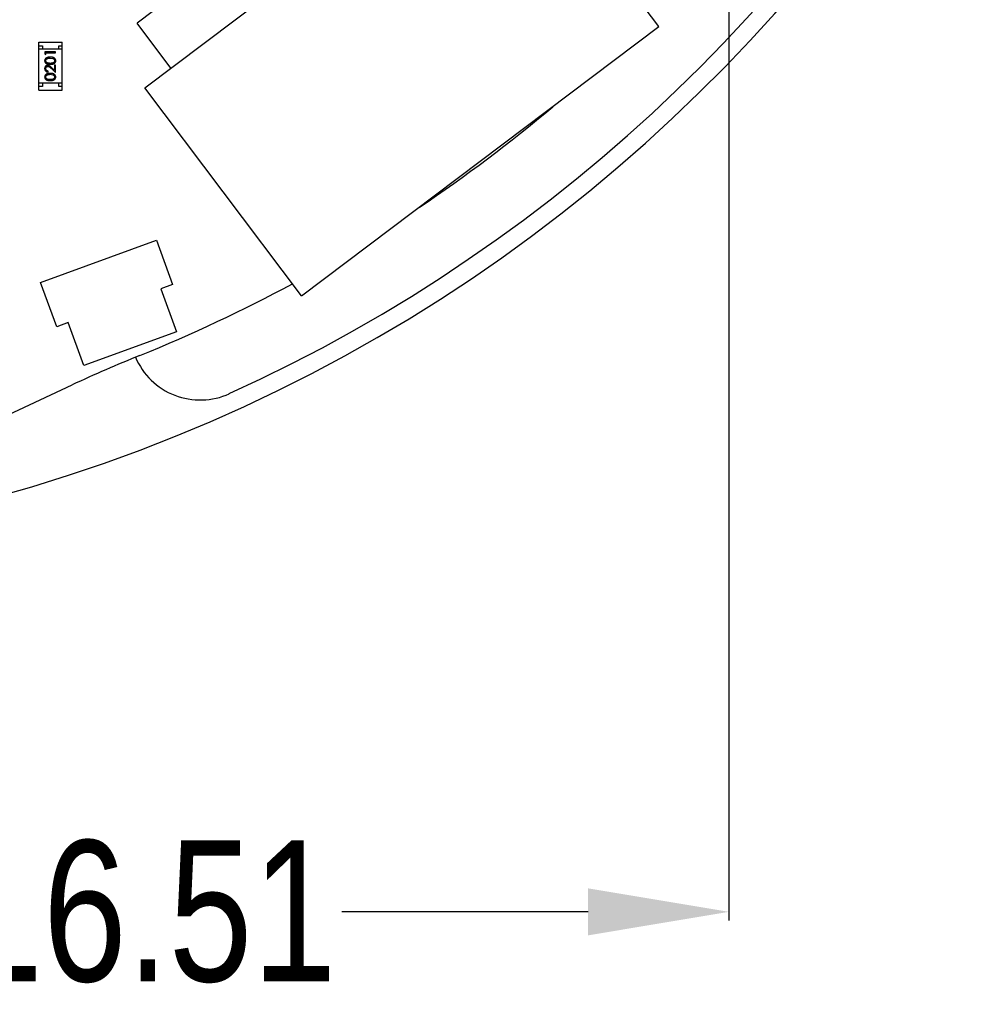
# Model space of a CAD drawing. Header units: inches. Extents: x 398 to 599, y 40 to 151.
# Tile 23 of 100: x 560 to 574, y 64 to 78. Entities that reach past the tile are written whole.
import ezdxf

# ---------------------------------------------------------------- set-up
doc = ezdxf.new("R2010")
doc.units = ezdxf.units.IN
doc.header["$LTSCALE"] = 1.21
doc.header["$MEASUREMENT"] = 0
doc.header["$PDMODE"] = 3
doc.header["$PDSIZE"] = 0.3125
doc.layers.get('0').update_dxf_attribs({"linetype": 'CONTINUOUS'})
doc.layers.get('Defpoints').update_dxf_attribs({"linetype": 'CONTINUOUS'})
doc.layers.add('DIM', color=3, linetype='CONTINUOUS')
doc.styles.get("Standard").update_dxf_attribs({"font": 'txt', "width": 0.8})
doc.dimstyles.get("Standard").update_dxf_attribs({"dimtxt": 0.15625, "dimasz": 0.1875, "dimexe": 0.125, "dimexo": 0.0625, "dimgap": 0.09, "dimtad": 0, "dimtih": 1, "dimtoh": 1, "dimzin": 4, "dimdsep": 46, "dimtxsty": 'Standard', "dimblk": '_FILLED', "dimblk1": '_FILLED', "dimblk2": '_FILLED', "dimcen": 0.09, "dimazin": 1, "dimtp": 0.01, "dimtm": 0.01, "dimtfac": 1, "dimtofl": 0, "dimtmove": 0, "dimatfit": 3, "dimldrblk": '_FILLED', "dimfxl": 1, "dimtolj": 1, "dimtzin": 4, "dimarcsym": 0})

# ---------------------------------------------------------------- blocks, each defined once
blk = doc.blocks.new('_FILLED')
at = {"color": 0, "linetype": 'ByBlock'}
blk.add_solid([(0, 0), (-1, 0.1667), (-1, -0.1667)], dxfattribs=at)
blk = doc.blocks.new('*D71')
at = {"layer": 'Defpoints', "color": 0}
for p in [(570.261, 87.005), (553.751, 68.402), (553.751, 64.859)]:
    blk.add_point(p, dxfattribs=at)
at = {"layer": 'DIM', "color": 0, "lineweight": -2}
for p, q in [((570.261, 86.943), (570.261, 64.734)), ((553.751, 68.34), (553.751, 64.734)), ((555.751, 64.859), (559.249, 64.859)), ((568.261, 64.859), (564.763, 64.859))]:
    blk.add_line(p, q, dxfattribs=at)
at = {"layer": 'DIM', "color": 0, "lineweight": -2, "xscale": 2, "yscale": 2, "zscale": 2, "rotation": 180}
blk.add_blockref('_FILLED', (553.751, 64.859), dxfattribs=at)
at = {"layer": 'DIM', "color": 0, "lineweight": -2, "xscale": 2, "yscale": 2, "zscale": 2}
blk.add_blockref('_FILLED', (570.261, 64.859), dxfattribs=at)
at = {"layer": 'DIM', "color": 0, "insert": (562.006, 64.859), "char_height": 2, "attachment_point": 5}
blk.add_mtext('\\A1;16.51', dxfattribs=at)

msp = doc.modelspace()

# ---------------------------------------------------------------- linework, layer by layer
at = {"color": 7, "linetype": 'Continuous'}
for p, q in [((566.186, 80.739), (561.854, 77.475)), ((561.966, 76.557), (567.037, 80.379)), ((569.264, 77.424), (567.037, 80.379)), ((562.336, 76.836), (561.854, 77.475)), ((564.192, 73.602), (569.264, 77.424)), ((560.461, 76.522), (560.461, 77.202)), ((560.461, 77.202), (560.791, 77.202)), ((560.461, 77.152), (560.511, 77.152)), ((560.511, 77.152), (560.511, 77.102)), ((560.741, 77.102), (560.741, 77.152)), ((560.741, 77.152), (560.791, 77.152)), ((560.791, 76.522), (560.791, 77.202)), ((560.791, 77.102), (560.461, 77.102)), ((560.546, 77.064), (560.546, 77.036)), ((560.696, 77.064), (560.546, 77.064)), ((560.546, 77.036), (560.561, 77.027)), ((560.561, 77.027), (560.561, 77.051)), ((560.561, 77.051), (560.696, 77.051)), ((560.696, 77.051), (560.696, 77.064)), ((560.621, 76.977), (560.659, 76.972)), ((560.681, 76.876), (560.681, 76.806)), ((560.696, 76.876), (560.681, 76.876)), ((560.696, 76.774), (560.696, 76.876)), ((560.592, 76.779), (560.592, 76.793)), ((560.621, 76.747), (560.659, 76.741)), ((560.634, 76.832), (560.696, 76.774)), ((560.681, 76.806), (560.64, 76.843)), ((560.791, 76.622), (560.461, 76.622)), ((560.511, 76.622), (560.511, 76.572)), ((560.741, 76.572), (560.741, 76.622)), ((560.511, 76.572), (560.461, 76.572)), ((560.461, 76.522), (560.791, 76.522)), ((560.791, 76.572), (560.741, 76.572)), ((564.192, 73.602), (561.966, 76.557)), ((560.484, 73.793), (562.129, 74.392)), ((562.129, 74.392), (562.358, 73.762)), ((560.713, 73.164), (560.484, 73.793)), ((562.358, 73.762), (562.193, 73.702)), ((562.193, 73.702), (562.416, 73.091)), ((560.878, 73.223), (560.713, 73.164)), ((561.1, 72.613), (560.878, 73.223)), ((562.416, 73.091), (561.1, 72.613)), ((559.039, 71.456), (560.932, 72.339))]:
    msp.add_line(p, q, dxfattribs=at)
for centre, radius, start, end in [((553.751, 92.925), 23, 281.2259, 258.7753), ((553.751, 92.925), 22.75, 294.4433, 241.1343), ((553.751, 92.925), 21.75, 303.8422, 310.0892), ((553.751, 92.925), 21.75, 291.9901, 298.2997), ((569.384, 54.212), 20, 111.9901, 115), ((562.751, 73.124), 1, 203.1672, 294.4433)]:
    msp.add_arc(centre, radius, start, end, dxfattribs=at)
for points, knots in [([(560.621, 76.991), (560.619, 76.991), (560.614, 76.991), (560.608, 76.991), (560.601, 76.99), (560.596, 76.989), (560.59, 76.988), (560.585, 76.987), (560.58, 76.986), (560.576, 76.984), (560.572, 76.982), (560.568, 76.98), (560.564, 76.978), (560.561, 76.976), (560.558, 76.974), (560.555, 76.971), (560.553, 76.968), (560.55, 76.965), (560.548, 76.962), (560.547, 76.959), (560.545, 76.956), (560.544, 76.953), (560.543, 76.95), (560.543, 76.946), (560.542, 76.943), (560.542, 76.94), (560.542, 76.939)], [0, 0, 0, 0, 0.065278, 0.127205, 0.186168, 0.241675, 0.294115, 0.343609, 0.390387, 0.434463, 0.476646, 0.517002, 0.555936, 0.593716, 0.630057, 0.665601, 0.700745, 0.734917, 0.768681, 0.802087, 0.834849, 0.867433, 0.900138, 0.932806, 0.966212, 1, 1, 1, 1]), ([(560.542, 76.939), (560.542, 76.938), (560.542, 76.936), (560.543, 76.932), (560.543, 76.929), (560.544, 76.926), (560.545, 76.922), (560.547, 76.919), (560.548, 76.916), (560.55, 76.913), (560.553, 76.91), (560.555, 76.908), (560.558, 76.905), (560.561, 76.903), (560.564, 76.901), (560.567, 76.899), (560.571, 76.897), (560.575, 76.895), (560.579, 76.894), (560.584, 76.892), (560.589, 76.891), (560.595, 76.891), (560.601, 76.89), (560.607, 76.889), (560.614, 76.889), (560.619, 76.889), (560.621, 76.889)], [0, 0, 0, 0, 0.033742, 0.066533, 0.099153, 0.13154, 0.164087, 0.196563, 0.229707, 0.263315, 0.297504, 0.331686, 0.366482, 0.4021, 0.438958, 0.476748, 0.515985, 0.556589, 0.599519, 0.645765, 0.695487, 0.748721, 0.805687, 0.866754, 0.931405, 1, 1, 1, 1]), ([(560.587, 76.874), (560.585, 76.874), (560.582, 76.873), (560.578, 76.873), (560.574, 76.872), (560.57, 76.871), (560.566, 76.869), (560.562, 76.867), (560.559, 76.864), (560.555, 76.861), (560.552, 76.858), (560.55, 76.854), (560.547, 76.851), (560.545, 76.847), (560.544, 76.842), (560.543, 76.838), (560.542, 76.833), (560.542, 76.83), (560.542, 76.828)], [0, 0, 0, 0, 0.06271, 0.123347, 0.183401, 0.242828, 0.302097, 0.36242, 0.423725, 0.487032, 0.550491, 0.612709, 0.674265, 0.73617, 0.799211, 0.863483, 0.930525, 1, 1, 1, 1]), ([(560.557, 76.94), (560.558, 76.941), (560.558, 76.945), (560.559, 76.949), (560.561, 76.954), (560.563, 76.958), (560.566, 76.961), (560.568, 76.963), (560.57, 76.965), (560.572, 76.966), (560.575, 76.968), (560.578, 76.97), (560.581, 76.971), (560.585, 76.972), (560.588, 76.974), (560.592, 76.975), (560.596, 76.976), (560.601, 76.976), (560.606, 76.977), (560.61, 76.977), (560.616, 76.977), (560.619, 76.977), (560.621, 76.977)], [0, 0, 0, 0, 0.059689, 0.119507, 0.181075, 0.246162, 0.279894, 0.314468, 0.350403, 0.387474, 0.426147, 0.466624, 0.508745, 0.553328, 0.600058, 0.649177, 0.700552, 0.754894, 0.811825, 0.871514, 0.934319, 1, 1, 1, 1]), ([(560.621, 76.902), (560.619, 76.902), (560.615, 76.902), (560.609, 76.903), (560.604, 76.903), (560.599, 76.904), (560.595, 76.904), (560.591, 76.905), (560.587, 76.906), (560.583, 76.907), (560.58, 76.908), (560.577, 76.91), (560.575, 76.911), (560.572, 76.913), (560.57, 76.914), (560.568, 76.916), (560.566, 76.918), (560.563, 76.921), (560.561, 76.925), (560.559, 76.93), (560.558, 76.935), (560.558, 76.938), (560.557, 76.94)], [0, 0, 0, 0, 0.073302, 0.142286, 0.206253, 0.266017, 0.321612, 0.372532, 0.419497, 0.462398, 0.502825, 0.541489, 0.579034, 0.615143, 0.650298, 0.684912, 0.718701, 0.752189, 0.817245, 0.879117, 0.939613, 1, 1, 1, 1]), ([(560.64, 76.843), (560.639, 76.845), (560.636, 76.847), (560.632, 76.851), (560.628, 76.855), (560.624, 76.858), (560.62, 76.861), (560.617, 76.863), (560.613, 76.866), (560.61, 76.868), (560.605, 76.87), (560.599, 76.872), (560.593, 76.873), (560.589, 76.874), (560.587, 76.874)], [0, 0, 0, 0, 0.09953, 0.192079, 0.277712, 0.357454, 0.429648, 0.495771, 0.555538, 0.608657, 0.707578, 0.804328, 0.901298, 1, 1, 1, 1]), ([(560.7, 76.939), (560.7, 76.94), (560.7, 76.943), (560.699, 76.946), (560.699, 76.95), (560.698, 76.953), (560.696, 76.956), (560.695, 76.959), (560.693, 76.963), (560.691, 76.966), (560.689, 76.968), (560.687, 76.971), (560.684, 76.974), (560.681, 76.976), (560.677, 76.978), (560.674, 76.981), (560.67, 76.982), (560.666, 76.984), (560.662, 76.986), (560.657, 76.987), (560.652, 76.988), (560.646, 76.989), (560.64, 76.99), (560.634, 76.991), (560.628, 76.991), (560.623, 76.991), (560.621, 76.991)], [0, 0, 0, 0, 0.033824, 0.067298, 0.10028, 0.133019, 0.165736, 0.198792, 0.232372, 0.266409, 0.301016, 0.336196, 0.371972, 0.408574, 0.446394, 0.485225, 0.525372, 0.567224, 0.611081, 0.65775, 0.70702, 0.759235, 0.814484, 0.873227, 0.934937, 1, 1, 1, 1]), ([(560.684, 76.94), (560.684, 76.938), (560.684, 76.935), (560.683, 76.93), (560.681, 76.925), (560.678, 76.921), (560.676, 76.918), (560.674, 76.916), (560.672, 76.914), (560.67, 76.913), (560.667, 76.911), (560.664, 76.91), (560.662, 76.908), (560.658, 76.907), (560.655, 76.906), (560.651, 76.905), (560.647, 76.904), (560.643, 76.904), (560.638, 76.903), (560.632, 76.903), (560.627, 76.902), (560.623, 76.902), (560.621, 76.902)], [0, 0, 0, 0, 0.060034, 0.120278, 0.182348, 0.247919, 0.281641, 0.315701, 0.350322, 0.385703, 0.421819, 0.459196, 0.497866, 0.538301, 0.58121, 0.628183, 0.679403, 0.734699, 0.794074, 0.858416, 0.927049, 1, 1, 1, 1]), ([(560.621, 76.889), (560.623, 76.889), (560.628, 76.889), (560.635, 76.889), (560.641, 76.89), (560.647, 76.891), (560.653, 76.891), (560.658, 76.893), (560.662, 76.894), (560.667, 76.895), (560.671, 76.897), (560.675, 76.899), (560.678, 76.901), (560.681, 76.903), (560.684, 76.905), (560.687, 76.908), (560.689, 76.911), (560.692, 76.913), (560.693, 76.916), (560.695, 76.919), (560.697, 76.922), (560.698, 76.926), (560.699, 76.929), (560.699, 76.932), (560.7, 76.936), (560.7, 76.938), (560.7, 76.939)], [0, 0, 0, 0, 0.068113, 0.132564, 0.193427, 0.250218, 0.303569, 0.353576, 0.400235, 0.443586, 0.484619, 0.524292, 0.56238, 0.599049, 0.63494, 0.669782, 0.704009, 0.737842, 0.771098, 0.803896, 0.836415, 0.868639, 0.900715, 0.933378, 0.966213, 1, 1, 1, 1]), ([(560.659, 76.972), (560.66, 76.971), (560.662, 76.971), (560.665, 76.969), (560.667, 76.968), (560.67, 76.966), (560.672, 76.964), (560.674, 76.963), (560.676, 76.961), (560.679, 76.958), (560.681, 76.954), (560.683, 76.949), (560.684, 76.945), (560.684, 76.941), (560.684, 76.94)], [0, 0, 0, 0, 0.075949, 0.148549, 0.218996, 0.286119, 0.351826, 0.416074, 0.478265, 0.540325, 0.660405, 0.774606, 0.887187, 1, 1, 1, 1]), ([(560.542, 76.828), (560.542, 76.827), (560.542, 76.823), (560.543, 76.818), (560.544, 76.814), (560.546, 76.809), (560.548, 76.805), (560.55, 76.801), (560.553, 76.797), (560.556, 76.794), (560.56, 76.791), (560.564, 76.788), (560.568, 76.785), (560.572, 76.783), (560.577, 76.782), (560.582, 76.78), (560.587, 76.78), (560.59, 76.779), (560.592, 76.779)], [0, 0, 0, 0, 0.06445, 0.126725, 0.187421, 0.247417, 0.306749, 0.366595, 0.427749, 0.490235, 0.553031, 0.614805, 0.676505, 0.738096, 0.801021, 0.864897, 0.931209, 1, 1, 1, 1]), ([(560.621, 76.76), (560.619, 76.76), (560.614, 76.76), (560.608, 76.76), (560.601, 76.759), (560.596, 76.758), (560.59, 76.758), (560.585, 76.756), (560.58, 76.755), (560.576, 76.753), (560.572, 76.752), (560.568, 76.75), (560.564, 76.748), (560.561, 76.745), (560.558, 76.743), (560.555, 76.74), (560.553, 76.738), (560.55, 76.735), (560.548, 76.732), (560.547, 76.729), (560.545, 76.725), (560.544, 76.722), (560.543, 76.719), (560.543, 76.715), (560.542, 76.712), (560.542, 76.71), (560.542, 76.708)], [0, 0, 0, 0, 0.065278, 0.127205, 0.186168, 0.241675, 0.294115, 0.343609, 0.390387, 0.434463, 0.476646, 0.517002, 0.555936, 0.593716, 0.630057, 0.665601, 0.700745, 0.734917, 0.768681, 0.802087, 0.834849, 0.867433, 0.900138, 0.932806, 0.966212, 1, 1, 1, 1]), ([(560.557, 76.828), (560.558, 76.829), (560.558, 76.831), (560.558, 76.834), (560.559, 76.837), (560.56, 76.84), (560.561, 76.843), (560.562, 76.846), (560.564, 76.848), (560.566, 76.851), (560.569, 76.853), (560.571, 76.855), (560.574, 76.856), (560.576, 76.858), (560.579, 76.859), (560.582, 76.86), (560.585, 76.86), (560.587, 76.86), (560.588, 76.86)], [0, 0, 0, 0, 0.068027, 0.133505, 0.19695, 0.26027, 0.322741, 0.384982, 0.448465, 0.513424, 0.578224, 0.640011, 0.700094, 0.760067, 0.819012, 0.877878, 0.938035, 1, 1, 1, 1]), ([(560.592, 76.793), (560.591, 76.793), (560.588, 76.793), (560.584, 76.794), (560.581, 76.795), (560.577, 76.796), (560.574, 76.798), (560.572, 76.799), (560.569, 76.801), (560.567, 76.804), (560.564, 76.806), (560.563, 76.809), (560.561, 76.812), (560.56, 76.814), (560.559, 76.818), (560.558, 76.821), (560.558, 76.824), (560.558, 76.826), (560.557, 76.828)], [0, 0, 0, 0, 0.073648, 0.143686, 0.210962, 0.275557, 0.338064, 0.399311, 0.4594, 0.51934, 0.579024, 0.637809, 0.695959, 0.754122, 0.813113, 0.873453, 0.935561, 1, 1, 1, 1]), ([(560.557, 76.709), (560.558, 76.71), (560.558, 76.714), (560.559, 76.719), (560.561, 76.723), (560.563, 76.727), (560.566, 76.73), (560.568, 76.732), (560.57, 76.734), (560.572, 76.736), (560.575, 76.737), (560.578, 76.739), (560.581, 76.74), (560.585, 76.742), (560.588, 76.743), (560.592, 76.744), (560.596, 76.745), (560.601, 76.745), (560.606, 76.746), (560.61, 76.746), (560.616, 76.747), (560.619, 76.747), (560.621, 76.747)], [0, 0, 0, 0, 0.059689, 0.119507, 0.181075, 0.246162, 0.279894, 0.314468, 0.350403, 0.387474, 0.426147, 0.466624, 0.508745, 0.553328, 0.600058, 0.649177, 0.700552, 0.754894, 0.811825, 0.871514, 0.934319, 1, 1, 1, 1]), ([(560.588, 76.86), (560.59, 76.86), (560.593, 76.86), (560.598, 76.859), (560.602, 76.857), (560.606, 76.855), (560.609, 76.853), (560.612, 76.851), (560.615, 76.849), (560.618, 76.846), (560.622, 76.843), (560.625, 76.84), (560.63, 76.836), (560.632, 76.833), (560.634, 76.832)], [0, 0, 0, 0, 0.088014, 0.174976, 0.2638, 0.355443, 0.406413, 0.465519, 0.533076, 0.609353, 0.693899, 0.787171, 0.889197, 1, 1, 1, 1]), ([(560.7, 76.708), (560.7, 76.71), (560.7, 76.712), (560.699, 76.715), (560.699, 76.719), (560.698, 76.722), (560.696, 76.725), (560.695, 76.729), (560.693, 76.732), (560.691, 76.735), (560.689, 76.738), (560.687, 76.74), (560.684, 76.743), (560.681, 76.745), (560.677, 76.748), (560.674, 76.75), (560.67, 76.752), (560.666, 76.753), (560.662, 76.755), (560.657, 76.756), (560.652, 76.758), (560.646, 76.759), (560.64, 76.759), (560.634, 76.76), (560.628, 76.76), (560.623, 76.76), (560.621, 76.76)], [0, 0, 0, 0, 0.033824, 0.067298, 0.10028, 0.133019, 0.165736, 0.198792, 0.232372, 0.266409, 0.301016, 0.336196, 0.371972, 0.408574, 0.446394, 0.485225, 0.525372, 0.567224, 0.611081, 0.65775, 0.70702, 0.759235, 0.814484, 0.873227, 0.934937, 1, 1, 1, 1]), ([(560.659, 76.741), (560.66, 76.741), (560.662, 76.74), (560.665, 76.739), (560.667, 76.737), (560.67, 76.735), (560.672, 76.734), (560.674, 76.732), (560.676, 76.73), (560.679, 76.727), (560.681, 76.723), (560.683, 76.719), (560.684, 76.714), (560.684, 76.71), (560.684, 76.709)], [0, 0, 0, 0, 0.075949, 0.148549, 0.218996, 0.286119, 0.351826, 0.416074, 0.478265, 0.540325, 0.660405, 0.774606, 0.887187, 1, 1, 1, 1]), ([(560.542, 76.708), (560.542, 76.707), (560.542, 76.705), (560.543, 76.701), (560.543, 76.698), (560.544, 76.695), (560.545, 76.692), (560.547, 76.688), (560.548, 76.685), (560.55, 76.682), (560.553, 76.68), (560.555, 76.677), (560.558, 76.674), (560.561, 76.672), (560.564, 76.67), (560.567, 76.668), (560.571, 76.666), (560.575, 76.664), (560.579, 76.663), (560.584, 76.662), (560.589, 76.661), (560.595, 76.66), (560.601, 76.659), (560.607, 76.659), (560.614, 76.658), (560.619, 76.658), (560.621, 76.658)], [0, 0, 0, 0, 0.033742, 0.066533, 0.099153, 0.13154, 0.164087, 0.196563, 0.229707, 0.263315, 0.297504, 0.331686, 0.366482, 0.4021, 0.438958, 0.476748, 0.515985, 0.556589, 0.599519, 0.645765, 0.695487, 0.748721, 0.805687, 0.866754, 0.931405, 1, 1, 1, 1]), ([(560.621, 76.672), (560.619, 76.672), (560.615, 76.672), (560.609, 76.672), (560.604, 76.672), (560.599, 76.673), (560.595, 76.673), (560.591, 76.674), (560.587, 76.675), (560.583, 76.676), (560.58, 76.677), (560.577, 76.679), (560.575, 76.68), (560.572, 76.682), (560.57, 76.684), (560.568, 76.686), (560.566, 76.688), (560.563, 76.69), (560.561, 76.694), (560.559, 76.699), (560.558, 76.704), (560.558, 76.707), (560.557, 76.709)], [0, 0, 0, 0, 0.073302, 0.142286, 0.206253, 0.266017, 0.321612, 0.372532, 0.419497, 0.462398, 0.502825, 0.541489, 0.579034, 0.615143, 0.650298, 0.684912, 0.718701, 0.752189, 0.817245, 0.879117, 0.939613, 1, 1, 1, 1]), ([(560.684, 76.709), (560.684, 76.707), (560.684, 76.704), (560.683, 76.699), (560.681, 76.694), (560.678, 76.69), (560.676, 76.688), (560.674, 76.686), (560.672, 76.684), (560.67, 76.682), (560.667, 76.68), (560.664, 76.679), (560.662, 76.677), (560.658, 76.676), (560.655, 76.675), (560.651, 76.674), (560.647, 76.673), (560.643, 76.673), (560.638, 76.672), (560.632, 76.672), (560.627, 76.672), (560.623, 76.672), (560.621, 76.672)], [0, 0, 0, 0, 0.060034, 0.120278, 0.182348, 0.247919, 0.281641, 0.315701, 0.350322, 0.385703, 0.421819, 0.459196, 0.497866, 0.538301, 0.58121, 0.628183, 0.679403, 0.734699, 0.794074, 0.858416, 0.927049, 1, 1, 1, 1]), ([(560.621, 76.658), (560.623, 76.658), (560.628, 76.658), (560.635, 76.659), (560.641, 76.659), (560.647, 76.66), (560.653, 76.661), (560.658, 76.662), (560.662, 76.663), (560.667, 76.665), (560.671, 76.666), (560.675, 76.668), (560.678, 76.67), (560.681, 76.672), (560.684, 76.675), (560.687, 76.677), (560.689, 76.68), (560.692, 76.683), (560.693, 76.685), (560.695, 76.688), (560.697, 76.692), (560.698, 76.695), (560.699, 76.698), (560.699, 76.701), (560.7, 76.705), (560.7, 76.707), (560.7, 76.708)], [0, 0, 0, 0, 0.068113, 0.132564, 0.193427, 0.250218, 0.303569, 0.353576, 0.400235, 0.443586, 0.484619, 0.524292, 0.56238, 0.599049, 0.63494, 0.669782, 0.704009, 0.737842, 0.771098, 0.803896, 0.836415, 0.868639, 0.900715, 0.933378, 0.966213, 1, 1, 1, 1])]:
    msp.add_open_spline(points, degree=3, knots=knots, dxfattribs=at)

# ---------------------------------------------------------------- dimensions: what is measured, and where the dimension line sits
at = {"layer": 'DIM'}
dim = msp.add_linear_dim(base=(553.751, 64.859), p1=(570.261, 87.005), p2=(553.751, 68.402), dimstyle='Standard', override={"dimtxt": 2, "dimasz": 2, "dimtih": 0, "dimtoh": 0, "dimzin": 0, "dimcen": 0.198, "dimadec": 0, "dimazin": 0, "dimtp": 0, "dimtm": 0, "dimtdec": 4, "dimtzin": 0}, dxfattribs=at)
dim.commit()
dim.dimension.update_dxf_attribs({"geometry": '*D71', "text_midpoint": (562.006, 64.859)})

doc.saveas('drawing.dxf')
